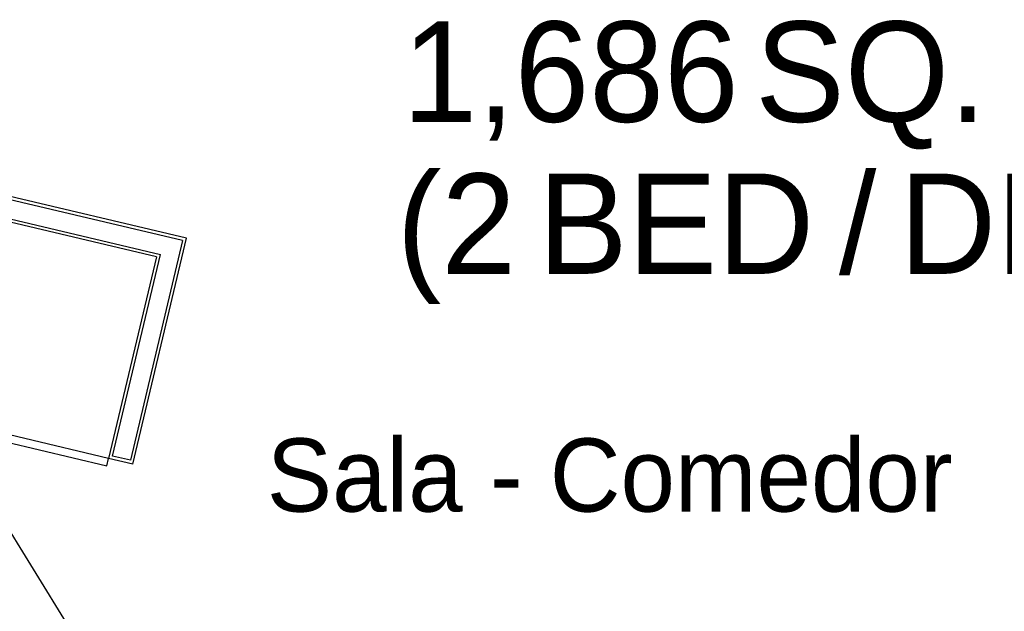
# Model space of a CAD drawing. Header units: feet. Extents: x -79 to 198, y -22 to 181.
# Tile 57 of 256: x 70 to 86, y 21 to 31. Entities that reach past the tile are written whole.
import ezdxf
from ezdxf.enums import TextEntityAlignment as Align

# ---------------------------------------------------------------- set-up
doc = ezdxf.new("R2010")
doc.units = ezdxf.units.FT
for name, color, linetype in [('A-LINEA', 7, 'CONTINUOUS'), ('A-NOMBRE-ESPACIO', 2, 'CONTINUOUS'), ('A-TEXTO-PDF', 3, 'CONTINUOUS')]:
    doc.layers.add(name, color=color, linetype=linetype)

msp = doc.modelspace()

# ---------------------------------------------------------------- linework, layer by layer
at = {"layer": 'A-LINEA'}
for p, q in [((71.7733, 26.8978), (58.2267, 30.1111)), ((58.28, 30.1511), (71.84, 26.9378)), ((72.2, 27.1644), (60.5867, 29.9111)), ((72.2667, 27.2044), (60.6533, 29.9511)), ((72.2, 27.1644), (71.3467, 23.5644)), ((71.3867, 23.4978), (72.2667, 27.2044)), ((71.7733, 26.8978), (70.9867, 23.5911)), ((71.0533, 23.6311), (71.84, 26.9378)), ((68.2361, 24.2367), (70.341, 20.8272)), ((71.3867, 23.4978), (70.9867, 23.5911)), ((71.3467, 23.5644), (71.0533, 23.6311))]:
    msp.add_line(p, q, dxfattribs=at)
msp.add_lwpolyline([(70.9867, 23.5911), (68.24, 24.2444), (68.2, 24.1244), (70.96, 23.4711), (70.9867, 23.5911)], dxfattribs=at)

# ---------------------------------------------------------------- texts
at = {"layer": 'A-NOMBRE-ESPACIO'}
msp.add_text('Sala - Comedor', height=1.2, dxfattribs=at).set_placement((79.2, 22.72), align=Align.CENTER)
at = {"layer": 'A-TEXTO-PDF'}
for s, p in [('1,686', (78.5606, 29.1118)), ('SQ.', (83.4792, 29.1118)), ('(2', (76.6879, 26.6185)), ('/', (83.2628, 26.6185)), ('DEN)', (86.6351, 26.6185)), ('BED', (80.2896, 26.6185))]:
    msp.add_text(s, height=1.646, dxfattribs=at).set_placement(p, align=Align.CENTER)

doc.saveas('drawing.dxf')
